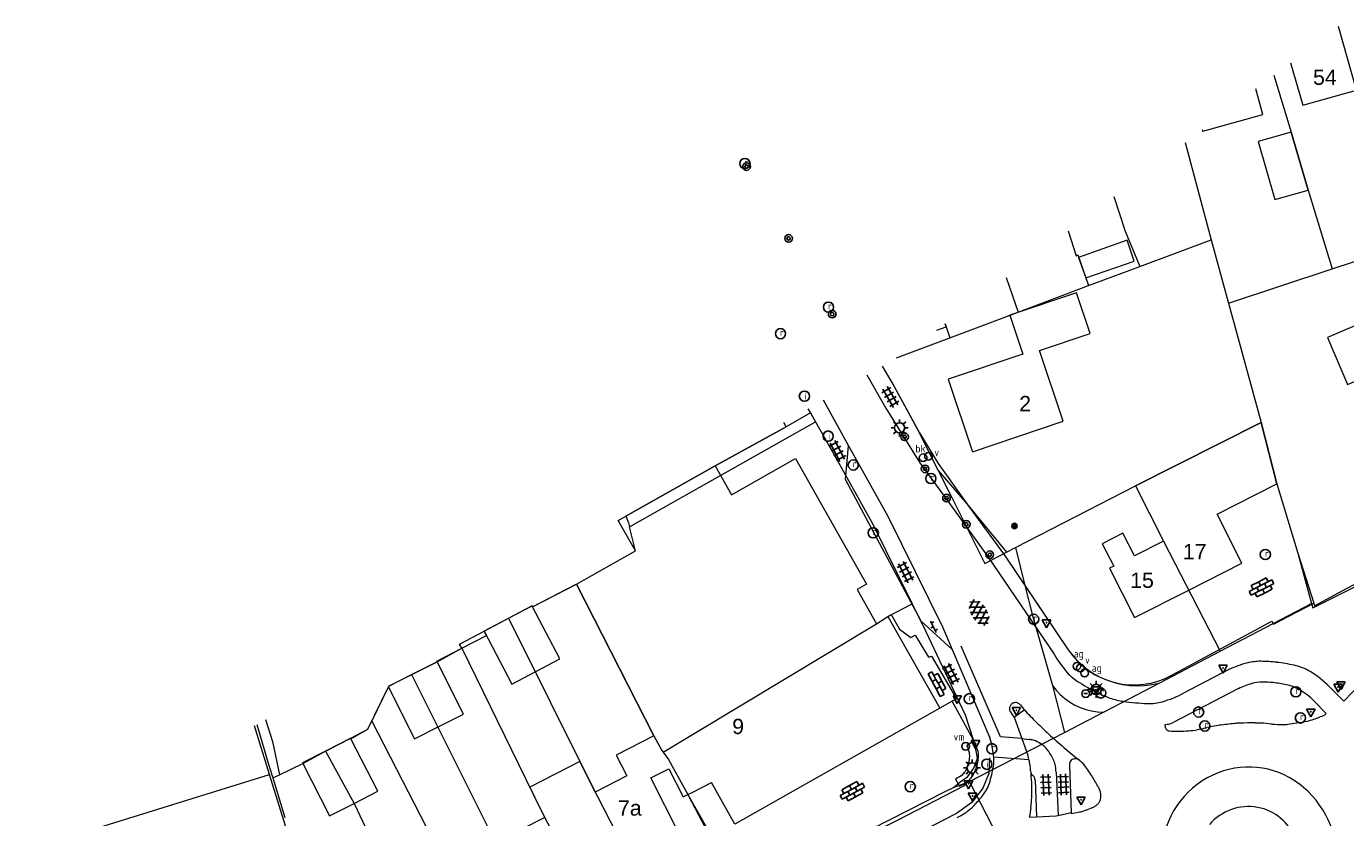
# Model space of a CAD drawing. Header units: metres. Extents: x 117922 to 130630, y 447724 to 454087.
# Tile 42 of 61: x 125235 to 125390, y 451239 to 451332. Entities that reach past the tile are written whole.
import ezdxf

# ---------------------------------------------------------------- set-up
doc = ezdxf.new("R2010")
doc.units = ezdxf.units.M
doc.layers.get('0').update_dxf_attribs({"color": 8})
for name, color, linetype, lineweight in [('B01', 8, 'Continuous', 0), ('B02', 8, 'Continuous', 0), ('B03', 8, 'Continuous', 0), ('B11', 8, 'Continuous', 0), ('B14', 8, 'Continuous', 0), ('G01', 8, 'Continuous', 0), ('G02', 8, 'Continuous', 0), ('Q19', 8, 'Continuous', 0), ('T00', 8, 'Continuous', 0), ('V00', 8, 'Continuous', 0), ('Z02', 7, 'Continuous', 0)]:
    doc.layers.add(name, color=color, linetype=linetype, lineweight=lineweight)
for name, color, linetype in [('SYM-GV1', 8, 'Continuous'), ('SYM-OV4', 8, 'Continuous'), ('SYM-OV5', 8, 'Continuous'), ('TOPOT20', 8, 'Continuous'), ('TOPOT21', 8, 'Continuous'), ('TOPOT23', 8, 'Continuous'), ('TOPOT26', 8, 'Continuous'), ('TOPOT28', 8, 'Continuous'), ('TOPOT31', 8, 'Continuous'), ('TOPOT52', 8, 'Continuous'), ('TOPOT63', 8, 'Continuous'), ('TOPOT80', 8, 'Continuous'), ('TOPOT82', 8, 'Continuous'), ('TOPOT85', 8, 'Continuous'), ('TOPOT94', 8, 'Continuous')]:
    doc.layers.add(name, color=color, linetype=linetype)
doc.styles.add('ISO', font='ISO')
doc.styles.add('Z02', font='arial.ttf', dxfattribs={"height": 1.8})

# ---------------------------------------------------------------- blocks, each defined once
blk = doc.blocks.new('tegels4')
at = {"color": 0, "linetype": 'ByBlock', "lineweight": -2}
for p, q in [((0.62, 0.94), (-0.62, 0.94)), ((0.62, 0.31), (-0.62, 0.31)), ((-0.31, -1.23), (-0.31, 1.25)), ((0.31, -1.23), (0.31, 1.25)), ((0.62, -0.31), (-0.62, -0.31)), ((0.62, -0.94), (-0.62, -0.94))]:
    blk.add_line(p, q, dxfattribs=at)
blk = doc.blocks.new('paal')
at = {"color": 0}
for radius in [0.45, 0.2]:
    blk.add_circle((0, 0), radius, dxfattribs=at)
blk = doc.blocks.new('lichtmast')
at = {"color": 0}
for p, q in [((-0.6, 0), (-1, 0)), ((-0.71, 0.71), (-0.42, 0.42)), ((0, 0.6), (0, 1)), ((0.42, 0.42), (0.71, 0.71)), ((0.6, 0), (1, 0)), ((-0.42, -0.42), (-0.71, -0.71)), ((0, -0.6), (0, -1)), ((0.42, -0.42), (0.71, -0.71))]:
    blk.add_line(p, q, dxfattribs=at)
blk.add_circle((0, 0), 0.6, dxfattribs=at)
blk = doc.blocks.new('vlaggenmast')
at = {"color": 0}
blk.add_circle((0, 0), 0.45, dxfattribs=at)
at = {"color": 0, "style": 'ISO'}
blk.add_attdef('VLAGGENMAST', (0.7, 0), '', height=0.9, dxfattribs=at)
blk = doc.blocks.new('boom')
at = {"color": 0}
for radius in [0.315, 0.225, 0.135]:
    blk.add_circle((0, 0), radius, dxfattribs=at)
blk = doc.blocks.new('brandkraan')
at = {"color": 0}
blk.add_circle((0, 0), 0.45, dxfattribs=at)
at = {"color": 0, "style": 'ISO'}
blk.add_attdef('BRANDKRAAN', (0.7, 0), '', height=0.9, dxfattribs=at)
blk = doc.blocks.new('afsl-gas')
at = {"color": 0}
blk.add_circle((0, 0), 0.45, dxfattribs=at)
at = {"color": 0, "style": 'ISO'}
blk.add_attdef('AFSL-GAS', (0.7, 0), '', height=0.9, dxfattribs=at)
blk = doc.blocks.new('verkeersbord')
at = {"color": 0}
for p, q in [((0.5, 0.32), (-0.5, 0.32)), ((-0.5, 0.32), (0, -0.6)), ((0, -0.6), (0.5, 0.32))]:
    blk.add_line(p, q, dxfattribs=at)
blk = doc.blocks.new('verklikker')
at = {"color": 0}
blk.add_circle((0, 0), 0.45, dxfattribs=at)
at = {"color": 0, "style": 'ISO'}
blk.add_attdef('VERKLIKKER', (0.7, 0), '', height=0.9, dxfattribs=at)
blk = doc.blocks.new('klinkers2')
at = {"color": 0, "linetype": 'ByBlock', "lineweight": -2}
for p, q in [((-0.31, 0.5), (0, 0.5)), ((0, -0.75), (0, 0.75)), ((0, 0), (0.31, 0)), ((0, -0.5), (-0.31, -0.5))]:
    blk.add_line(p, q, dxfattribs=at)
blk = doc.blocks.new('kolk')
at = {"color": 0}
blk.add_circle((0, 0), 0.6, dxfattribs=at)
at = {"color": 0, "linetype": 'Continuous', "style": 'ISO'}
blk.add_attdef('KOLK', (-0.04, -0.26), '', height=0.8, dxfattribs=at)
blk = doc.blocks.new('inspectieput')
at = {"color": 0}
blk.add_circle((0, 0), 0.6, dxfattribs=at)
at = {"color": 0, "linetype": 'Continuous', "style": 'ISO'}
blk.add_attdef('I', (0, -0.39), '', height=0.8, dxfattribs=at)
blk = doc.blocks.new('asfalt6')
at = {"color": 0, "linetype": 'ByBlock', "lineweight": -2}
for p, q in [((-0.76, 1.01), (0.3, 1.62)), ((-0.3, 1.62), (0.76, 1.01)), ((-0.93, 0.18), (0.7, 1.13)), ((-0.89, -0.52), (0.89, 0.52)), ((-0.89, 0.52), (0.89, -0.52)), ((-0.7, 1.13), (0.93, 0.18)), ((-0.93, -0.18), (0.7, -1.13)), ((-0.76, -1.01), (0.3, -1.62)), ((-0.7, -1.13), (0.93, -0.18)), ((-0.3, -1.62), (0.76, -1.01))]:
    blk.add_line(p, q, dxfattribs=at)
blk = doc.blocks.new('klinkers6')
at = {"color": 0, "linetype": 'ByBlock', "lineweight": -2}
for p, q in [((-0.25, 1), (-0.75, 1)), ((-0.75, 1), (-0.75, 0)), ((-0.25, 0), (-0.75, 0)), ((-0.75, 0), (-0.75, -1)), ((0.25, 1.5), (-0.25, 1.5)), ((-0.25, 1.5), (-0.25, 0.5)), ((0.25, 0.5), (-0.25, 0.5)), ((-0.25, 0.5), (-0.25, -0.5)), ((0.25, 0.5), (0.25, 1.5)), ((0.75, 1), (0.25, 1)), ((0.25, -0.5), (0.25, 0.5)), ((0.75, 0), (0.75, 1)), ((-0.75, -1), (-0.25, -1)), ((-0.25, -0.5), (-0.25, 0)), ((0.25, -0.5), (-0.25, -0.5)), ((-0.25, -0.5), (-0.25, -1.5)), ((-0.25, -1.5), (0.25, -1.5)), ((0.75, 0), (0.25, 0)), ((0.25, 0), (0.25, -0.5)), ((0.25, -1.5), (0.25, -0.5)), ((0.25, -1), (0.75, -1)), ((0.75, -1), (0.75, 0))]:
    blk.add_line(p, q, dxfattribs=at)
blk = doc.blocks.new('klinkers4')
at = {"color": 0, "linetype": 'ByBlock', "lineweight": -2}
for p, q in [((0, 1.5), (-0.5, 1.5)), ((-0.5, 1.5), (-0.5, 0.5)), ((-0.5, 0.5), (-0.5, -0.5)), ((0, 0.5), (-0.5, 0.5)), ((0, 1.5), (0, 1)), ((0.5, 1), (0, 1)), ((0, 1), (0, 0.5)), ((0, 0.5), (0, 0)), ((0.5, 0), (0, 0)), ((0, 0), (0, -0.5)), ((0.5, 0), (0.5, 1)), ((0.5, -1), (0.5, 0)), ((-0.5, -0.5), (-0.5, -1.5)), ((0, -0.5), (-0.5, -0.5)), ((-0.5, -1.5), (0, -1.5)), ((0, -0.5), (0, -1)), ((0, -1), (0.5, -1)), ((0, -1), (0, -1.5))]:
    blk.add_line(p, q, dxfattribs=at)
blk = doc.blocks.new('aanduidingsbord')
at = {"color": 0}
for p, q in [((-0.81, -0.33), (0, 0)), ((-1.45, -0.5), (-1.01, -0.5))]:
    blk.add_line(p, q, dxfattribs=at)
blk.add_circle((-1.23, -0.5), 0.45, dxfattribs=at)
blk = doc.blocks.new('verkeersbord-pl')
at = {"color": 0, "linetype": 'Continuous'}
blk.add_circle((0, 0), 0.03, dxfattribs=at)

msp = doc.modelspace()

# ---------------------------------------------------------------- linework, layer by layer
at = {"layer": 'B01', "flags": 128}
for points in [[(125391.74, 451324.43), (125389.62, 451331.95)], [(125383.96, 451327.67), (125385.38, 451322.65), (125391.74, 451324.43)], [(125380.7, 451321.58), (125379.86, 451324.57)], [(125373.55, 451319.8), (125373.61, 451319.59), (125380.7, 451321.58)], [(125386.01, 451312.65), (125384.03, 451319.49), (125380.12, 451318.37), (125382.09, 451311.53), (125386.01, 451312.65)], [(125404.27, 451291.82), (125400.01, 451301.67), (125392.67, 451298.53), (125393.16, 451297.37), (125388.29, 451295.3), (125390.66, 451289.76), (125395.54, 451291.82), (125396.92, 451288.64), (125404.27, 451291.82)], [(125360.34, 451295.74), (125358.73, 451300.56), (125350.87, 451297.93), (125352.41, 451293.31), (125343.62, 451290.37), (125346.48, 451281.83), (125357.17, 451285.41), (125354.38, 451293.74), (125360.34, 451295.74)], [(125382.33, 451278.03), (125380.47, 451285.28), (125365.7, 451277.8), (125368.99, 451271.29)], [(125316.15, 451280.18), (125318.08, 451276.76), (125325.61, 451281.02), (125333.99, 451266.21), (125332.87, 451265.58), (125335.15, 451261.55)], [(125299.82, 451266.21), (125306.76, 451270.13), (125304.73, 451273.72), (125316.15, 451280.18)], [(125371.96, 451265.53), (125378.22, 451268.69), (125375.29, 451274.47), (125382.33, 451278.03)], [(125368.99, 451271.29), (125365.55, 451269.55), (125364.2, 451272.22), (125361.77, 451270.99), (125363.12, 451268.33), (125362.62, 451268.1), (125365.56, 451262.29), (125371.96, 451265.53)], [(125308.94, 451248.36), (125299.82, 451266.21)], [(125335.15, 451261.55), (125336.5, 451262.4)], [(125336.5, 451262.4), (125342.61, 451251.59)], [(125342.61, 451251.59), (125318.48, 451237.95), (125315.71, 451242.84)], [(125308.94, 451248.36), (125304.49, 451246.09), (125305.75, 451243.63)], [(125305.75, 451243.63), (125302.01, 451241.73)], [(125308.57, 451243.39), (125310.68, 451244.46), (125312.37, 451241.15), (125312.94, 451241.43)], [(125306.06, 451233.84), (125311.91, 451236.81), (125308.57, 451243.39)], [(125313.44, 451241.69), (125315.71, 451242.84)], [(125312.94, 451241.43), (125313.44, 451241.69)], [(125296.1, 451238.73), (125290.28, 451235.77), (125291.14, 451234.22)]]:
    msp.add_lwpolyline(points, dxfattribs=at)
at = {"layer": 'B02', "flags": 128}
for points in [[(125234.99, 451228.24), (125265.51, 451237.73), (125263.65, 451243.8)], [(125237.95, 451235.81), (125263.65, 451243.8)]]:
    msp.add_lwpolyline(points, dxfattribs=at)
at = {"layer": 'B03', "flags": 128}
for points in [[(125342.29, 451296.16), (125343.39, 451296.53)], [(125343.39, 451296.53), (125343.27, 451296.9)], [(125294.64, 451263.54), (125294.58, 451263.65), (125291.76, 451262.16)], [(125295.04, 451255.94), (125297.86, 451257.42), (125294.64, 451263.54)], [(125291.76, 451262.16), (125288.94, 451260.67)], [(125288.94, 451260.67), (125292.21, 451254.45), (125295.04, 451255.94)], [(125283.38, 451257.07), (125280.51, 451255.63)], [(125283.61, 451249.45), (125286.48, 451250.89), (125283.38, 451257.07)], [(125280.51, 451255.63), (125277.64, 451254.18)], [(125277.64, 451254.18), (125280.74, 451248.01), (125283.61, 451249.45)], [(125273.24, 451248.01), (125273.22, 451248.06), (125270.23, 451246.53)], [(125273.6, 451240.38), (125276.41, 451241.82), (125273.24, 451248.01)], [(125270.23, 451246.53), (125267.53, 451245.16), (125267.56, 451245.09)], [(125267.56, 451245.09), (125270.72, 451238.91), (125273.6, 451240.38)]]:
    msp.add_lwpolyline(points, dxfattribs=at)
at = {"layer": 'B11', "flags": 128}
for points in [[(125302.01, 451241.73), (125300.78, 451244.17), (125300.21, 451245.33), (125294.3, 451242.3), (125294.88, 451241.18)], [(125294.88, 451241.18), (125296.1, 451238.73)]]:
    msp.add_lwpolyline(points, dxfattribs=at)
at = {"layer": 'B14', "flags": 128}
msp.add_lwpolyline([(125359.83, 451302.3), (125365.54, 451304.3), (125364.68, 451306.74), (125358.98, 451304.73), (125359.83, 451302.3)], dxfattribs=at)
at = {"layer": 'G01', "flags": 128}
for points in [[(125382, 451326.19), (125384.03, 451319.49), (125386.01, 451312.65), (125388.84, 451303.37)], [(125371.52, 451318.27), (125374.61, 451306.81)], [(125363.12, 451311.91), (125364.48, 451307.8), (125366.19, 451303.66)], [(125357.74, 451307.84), (125358.7, 451304.9), (125358.87, 451305.02), (125360.15, 451301.4)], [(125366.19, 451303.66), (125374.61, 451306.81)], [(125374.61, 451306.81), (125376.13, 451301.16), (125376.63, 451299.34)], [(125388.84, 451303.37), (125399.14, 451306.77)], [(125360.15, 451301.4), (125360.89, 451301.68), (125366.19, 451303.66)], [(125376.63, 451299.34), (125388.84, 451303.37)], [(125350.46, 451302.34), (125351.87, 451298.28)], [(125351.87, 451298.28), (125360.15, 451301.4)], [(125343.81, 451295.24), (125346, 451296.06), (125351.87, 451298.28)], [(125376.63, 451299.34), (125380.47, 451285.28)], [(125343.27, 451296.9), (125343.39, 451296.53), (125343.81, 451295.24)], [(125337.53, 451292.89), (125343.81, 451295.24)], [(125335.84, 451291.92), (125337.24, 451289.52), (125339.96, 451284.53), (125342.44, 451279.6)], [(125327.37, 451286.41), (125324.5, 451284.77), (125316.15, 451280.18), (125305.63, 451274.23), (125305.94, 451273.43), (125306.06, 451272.96)], [(125327.08, 451286.9), (125327.37, 451286.41)], [(125327.37, 451286.41), (125327.99, 451285.33)], [(125306.06, 451272.96), (125327.99, 451285.33)], [(125327.99, 451285.33), (125330.14, 451281.55), (125334.73, 451273.3), (125339.37, 451263.92)], [(125365.7, 451277.8), (125380.47, 451285.28)], [(125380.47, 451285.28), (125382.33, 451278.03)], [(125342.44, 451279.6), (125344.05, 451276.42), (125347.91, 451268.66), (125350.49, 451269.99)], [(125342.44, 451279.6), (125345.6, 451275.94), (125350.49, 451269.99)], [(125351.53, 451270.53), (125365.7, 451277.8)], [(125365.7, 451277.8), (125368.99, 451271.29)], [(125382.33, 451278.03), (125384.79, 451269.86), (125386.43, 451263.96)], [(125299.81, 451266.22), (125306.76, 451270.13), (125306.06, 451272.96)], [(125350.49, 451269.99), (125351.53, 451270.53)], [(125351.53, 451270.53), (125352.65, 451266.07)], [(125368.99, 451271.29), (125375.67, 451258.33)], [(125291.82, 451262.2), (125294.58, 451263.65), (125294.64, 451263.54), (125299.81, 451266.22)], [(125299.81, 451266.22), (125308.94, 451248.36), (125309.88, 451246.62), (125310.03, 451246.41)], [(125352.65, 451266.07), (125353.55, 451262.52), (125355.91, 451254.29)], [(125352.65, 451266.07), (125357.75, 451258.49)], [(125310.03, 451246.41), (125313.69, 451248.64), (125335.15, 451261.55), (125336.5, 451262.4), (125339.37, 451263.92)], [(125339.37, 451263.92), (125340.94, 451260.74), (125345.61, 451250.81), (125346.57, 451247.91)], [(125286.32, 451258.66), (125289.2, 451260.17), (125288.94, 451260.67), (125291.82, 451262.2)], [(125291.82, 451262.2), (125301.65, 451242.42), (125310.52, 451225.18)], [(125280.38, 451255.56), (125283.38, 451257.07), (125286.32, 451258.66)], [(125286.32, 451258.66), (125295.51, 451239.88), (125304.53, 451222.18)], [(125357.75, 451258.49), (125358.28, 451257.8), (125358.87, 451257.16), (125359.51, 451256.58), (125360.19, 451256.05), (125360.92, 451255.59), (125361.69, 451255.19), (125362.49, 451254.85), (125363.32, 451254.59), (125364.16, 451254.4), (125365.02, 451254.28), (125365.88, 451254.24), (125366.75, 451254.27), (125367.61, 451254.38), (125368.46, 451254.56)], [(125275.69, 451250.07), (125277.72, 451254.22), (125280.38, 451255.56)], [(125280.38, 451255.56), (125290.28, 451235.77), (125291.14, 451234.22), (125294.34, 451227.89), (125294.44, 451227.94), (125295.38, 451226.1), (125298.69, 451219.23)], [(125355.91, 451254.29), (125357.32, 451248.76)], [(125355.91, 451254.29), (125356.34, 451253.73), (125356.82, 451253.22), (125357.35, 451252.75), (125357.92, 451252.34), (125358.53, 451251.98), (125359.16, 451251.69), (125359.83, 451251.45), (125360.51, 451251.28), (125361.21, 451251.18), (125361.91, 451251.14)], [(125270.23, 451246.53), (125273.22, 451248.06), (125275.24, 451249.15), (125275.69, 451250.07)], [(125275.69, 451250.07), (125283.54, 451234.79), (125292.97, 451216.31)], [(125262.13, 451249.67), (125263.61, 451244.74), (125264.02, 451243.4)], [(125344.22, 451242.28), (125344.97, 451242.87), (125345.92, 451243.54), (125346.64, 451244.52), (125347.07, 451245.71), (125346.9, 451246.59), (125346.57, 451247.91)], [(125264.02, 451243.4), (125264.81, 451243.76), (125267.56, 451245.09), (125270.23, 451246.53)], [(125270.23, 451246.53), (125273.61, 451240.36), (125279, 451228.97), (125287.02, 451213.28)], [(125310.03, 451246.41), (125310.65, 451245.55), (125312.94, 451241.43), (125319.18, 451229.55)], [(125264.02, 451243.4), (125265.44, 451238.71)], [(125319.18, 451229.55), (125343.32, 451241.83), (125344.22, 451242.28)], [(125344.22, 451242.28), (125346.12, 451242.96)]]:
    msp.add_lwpolyline(points, dxfattribs=at)
at = {"layer": 'G02', "flags": 128}
for points in [[(125386.56, 451263.43), (125397.02, 451268.67), (125417.26, 451279.52), (125416.8, 451281.82)], [(125375.67, 451258.33), (125386.43, 451263.96)], [(125386.43, 451263.96), (125386.56, 451263.43)], [(125368.46, 451254.56), (125375.67, 451258.33)], [(125361.91, 451251.14), (125364.03, 451252.24), (125368.46, 451254.56)], [(125357.32, 451248.76), (125361.91, 451251.14)], [(125346.12, 451242.96), (125357.32, 451248.76)], [(125356.18, 451223.44), (125346.12, 451242.96)]]:
    msp.add_lwpolyline(points, dxfattribs=at)
at = {"layer": 'Q19', "flags": 128}
for points in [[(125352.3, 451248.02), (125349.78, 451248.22), (125345.12, 451258.93)], [(125353.12, 451245.51), (125348.98, 451245.85)], [(125353.21, 451238.76), (125354, 451238.82)]]:
    msp.add_lwpolyline(points, dxfattribs=at)
at = {"layer": 'Q19'}
for centre, radius, start, end in [((125334.32, 451241.94), 19.15, 1.6188, 5.8476), ((125333.56, 451241.93), 19.91, 357.5227, 1.584), ((125332.6, 451242.07), 20.88, 354.0628, 357.2532), ((125332.73, 451242.16), 20.76, 350.5801, 353.7874)]:
    msp.add_arc(centre, radius, start, end, dxfattribs=at)
at = {"layer": 'T00', "flags": 128}
for points in [[(125382.33, 451278.03), (125384.79, 451269.86), (125386.68, 451263.99)], [(125386.68, 451263.99), (125386.79, 451263.65)], [(125348.46, 451245.77), (125348.39, 451243.9), (125347.71, 451242.19), (125346.38, 451240.5), (125344.59, 451239.2), (125344.44, 451239.12), (125329.67, 451231.51)]]:
    msp.add_lwpolyline(points, dxfattribs=at)
at = {"layer": 'V00', "flags": 128}
for points in [[(125335.84, 451291.92), (125337.24, 451289.52), (125340.22, 451284.04), (125342.44, 451280.43), (125346.06, 451275.37), (125350.24, 451269.65), (125357.75, 451258.48)], [(125334.02, 451290.88), (125336.26, 451286.97), (125340.26, 451280.53), (125343.37, 451276.27), (125348.26, 451269.52), (125356.09, 451257.99)], [(125328.88, 451287.93), (125331.88, 451282.54)], [(125316.15, 451280.18), (125324.5, 451284.77), (125324.23, 451285.27)], [(125344.08, 451258.54), (125340.41, 451261.86), (125331.5, 451278.55), (125331.88, 451282.54)], [(125331.88, 451282.54), (125336.5, 451274.23), (125342.95, 451261.18), (125344.08, 451258.54)], [(125386.79, 451263.65), (125390.56, 451265.71), (125417.69, 451279.91), (125418.27, 451280.34), (125418.74, 451281.32), (125418.88, 451282.53)], [(125294.64, 451263.54), (125299.79, 451266.24)], [(125369.96, 451255.48), (125381.76, 451261.87), (125381.96, 451261.51), (125386.68, 451263.99)], [(125402.91, 451264.78), (125391.3, 451253.52), (125390.21, 451252.45), (125388.51, 451254.17)], [(125336.5, 451262.4), (125336.88, 451262.63), (125337.87, 451260.93), (125339.2, 451259.93), (125339.7, 451260.2), (125341.28, 451257.6), (125341.66, 451257.73), (125344.58, 451252.71), (125344.09, 451252.43)], [(125283.35, 451257.13), (125286.32, 451258.66), (125286.02, 451259.16), (125288.94, 451260.67)], [(125344.08, 451258.54), (125348.53, 451248.11)], [(125376.69, 451256.15), (125371.34, 451253.37)], [(125273.24, 451248.01), (125275.24, 451249.15), (125277.67, 451254.12)], [(125277.67, 451254.12), (125277.72, 451254.22)], [(125377.81, 451253.91), (125370.13, 451249.91)], [(125344.09, 451252.43), (125342.61, 451251.59)], [(125346.57, 451247.91), (125344.09, 451252.43)], [(125351.38, 451250.54), (125352.58, 451251.4)], [(125352.12, 451251.99), (125352.58, 451251.4)], [(125387.98, 451250.82), (125388.14, 451250.99), (125386.75, 451252.44)], [(125263.15, 451250.26), (125264.01, 451247.67), (125264.81, 451243.76), (125267.56, 451245.09)], [(125351.38, 451250.54), (125350.99, 451251.16)], [(125351.38, 451250.54), (125352.3, 451248.02)], [(125381.71, 451249.74), (125381.81, 451249.72)], [(125263.65, 451243.8), (125261.88, 451249.53)], [(125369.12, 451249.66), (125369.16, 451249.4)], [(125369.2, 451249.28), (125369.22, 451249.24), (125369.24, 451249.21)], [(125369.36, 451249.06), (125369.4, 451249.02), (125369.45, 451248.98)], [(125369.45, 451248.98), (125369.46, 451248.97), (125369.49, 451248.96)], [(125369.49, 451248.96), (125369.53, 451248.95), (125369.58, 451248.94)], [(125369.58, 451248.94), (125369.64, 451248.93)], [(125373.89, 451249.26), (125374.1, 451249.32)], [(125346.64, 451247.71), (125345.81, 451247.21)], [(125346.64, 451247.71), (125346.57, 451247.91)], [(125352.3, 451248.02), (125352.98, 451246.07)], [(125352.3, 451248.02), (125353.15, 451247.92)], [(125345.14, 451243.63), (125344.47, 451243.26), (125344.95, 451242.41), (125345.68, 451242.77)], [(125356.33, 451244.08), (125356.55, 451238.97)], [(125357.89, 451244.89), (125358.1, 451239.3)], [(125345.68, 451242.77), (125345.48, 451242.46), (125337.58, 451238.36), (125328.69, 451233.87)], [(125353.85, 451243.11), (125354, 451238.82)], [(125312.93, 451241.43), (125319.77, 451229.37)], [(125354, 451238.82), (125356.35, 451238.93), (125356.55, 451238.97)], [(125356.55, 451238.97), (125358.1, 451239.3)], [(125356.55, 451238.97), (125356.55, 451238.97)], [(125358.1, 451239.3), (125358.11, 451239.18), (125358.35, 451239.22)]]:
    msp.add_lwpolyline(points, dxfattribs=at)
at = {"layer": 'V00'}
for centre, radius, start, end in [((125367.7, 451264.61), 13.37, 209.6833, 220.982), ((125365.51, 451263.7), 9.35, 213.9221, 298.4431), ((125381.96, 451244.96), 12.37, 104.5207, 115.2118), ((125380.42, 451250.93), 6.2, 89.5408, 104.6042), ((125380.29, 451239.75), 17.38, 83.322, 89.413), ((125379.75, 451235.24), 21.92, 77.8197, 83.2827), ((125383.05, 451250.6), 6.21, 58.8737, 77.7119), ((125362.48, 451260.24), 6.57, 222.0836, 238.6918), ((125375.82, 451281.93), 32.03, 238.4624, 243.2146), ((125381.81, 451245.86), 8.98, 105.4886, 116.4229), ((125380.61, 451250.16), 4.52, 90.1281, 105.4748), ((125380.59, 451242.2), 12.49, 83.93, 89.9151), ((125379.97, 451236.93), 17.79, 78.724, 83.7614), ((125380.02, 451245.57), 12.08, 45.3708, 58.9004), ((125365.73, 451261.87), 9.57, 243.0457, 251.7024), ((125365.33, 451264.73), 12.85, 285.889, 297.8568), ((125382.48, 451249.53), 4.94, 59.6215, 78.6164), ((125380.32, 451245.84), 9.22, 45.7663, 59.6725), ((125351.45, 451251.59), 0.615, 154.9617, 187.8956), ((125351.53, 451251.6), 0.705, 188.3818, 219.4507), ((125351.53, 451251.55), 0.701, 124.5045, 155.1318), ((125351.58, 451251.48), 0.791, 96.616, 124.7749), ((125351.56, 451251.61), 0.658, 65.9931, 96.2352), ((125351.51, 451251.51), 0.772, 38.1606, 65.5953), ((125396.01, 451292.45), 59.76, 223.3907, 225.3218), ((125365.53, 451261.21), 8.88, 251.582, 261.8337), ((125368.19, 451280.03), 27.89, 261.911, 267.7513), ((125367.33, 451257.73), 5.57, 267.6404, 285.8854), ((125394.33, 451290.78), 57.39, 225.3413, 227.3531), ((125367.84, 451257.04), 7.5, 282.1835, 284.5324), ((125366.67, 451261.23), 11.85, 284.95, 285.9834), ((125368.42, 451254.87), 5.25, 286.67, 289.022), ((125402.79, 451016.91), 234.27, 96.1831, 96.6069), ((125378.34, 451242.35), 7.51, 94.0955, 96.0028), ((125378.14, 451243.57), 6.28, 91.0236, 93.0672), ((125382.32, 450881.31), 368.57, 90.3989, 90.6664), ((125379.81, 451239.7), 10.16, 86.39, 90.3227), ((125378.1, 451213.24), 36.68, 84.3508, 86.332), ((125378.92, 451285.75), 36.33, 277.4339, 279.1407), ((125377.9, 451292.26), 42.93, 279.1074, 280.7701), ((125384.97, 451255.14), 5.14, 280.6713, 289.5087), ((125381.26, 451265.54), 16.18, 289.5903, 294.5311), ((125394.25, 451290.54), 57.16, 227.249, 229.6692), ((125368.27, 451255.28), 5.68, 278.6294, 281.7122), ((125369.86, 451249.58), 0.727, 194.2285, 204.0918), ((125370.1, 451249.76), 1.02, 212.7636, 223.3094), ((125370.72, 451261.91), 13.02, 265.2723, 270.3982), ((125370.7, 451262.49), 13.6, 270.4419, 275.3565), ((125370.77, 451261.87), 12.99, 275.2919, 279.5861), ((125370.8, 451261.93), 13.03, 279.4549, 283.7413), ((125380.86, 451217.73), 32.3, 100.0204, 102.0757), ((125377, 451239.76), 9.94, 96.7222, 100.2081), ((125383.03, 451266.13), 16.45, 265.7582, 269.8553), ((125382.99, 451254.47), 4.79, 269.9099, 277.5019), ((125342.63, 451245.6), 3.57, 12.3526, 26.921), ((125342.83, 451245.45), 4.43, 13.7999, 30.5602), ((125340.24, 451245.36), 8.73, 4.8726, 18.4027), ((125352.7, 451243.79), 4.16, 77.117, 83.7628), ((125353.27, 451246.36), 1.52, 65.7084, 76.5392), ((125351.63, 451242.89), 5.36, 55.7241, 64.9833), ((125352.87, 451244.7), 3.17, 43.6984, 55.7173), ((125353.23, 451245.07), 2.65, 32.5215, 43.289), ((125393.28, 451289.23), 55.54, 229.5536, 232.0446), ((125340.13, 451246.6), 6.07, 343.9953, 351.5963), ((125344.32, 451245.98), 1.83, 351.9108, 12.1864), ((125339.71, 451246.89), 7.57, 342.0707, 350.0157), ((125344.9, 451245.97), 2.29, 350.0926, 13.5908), ((125343.48, 451245.22), 5.53, 6.5175, 9.1738), ((125344.94, 451245.42), 4.06, 350.4696, 5.967), ((125342.93, 451243.03), 10.5, 13.3308, 16.8523), ((125346.39, 451243.82), 6.95, 9.201, 13.5467), ((125345.77, 451240.38), 11.46, 27.1054, 32.2744), ((125353.54, 451244.37), 2.73, 13.1371, 26.7078), ((125358.63, 451244.98), 0.741, 159.9172, 186.7022), ((125358.42, 451245.06), 0.517, 127.375, 159.99), ((125358.73, 451244.64), 1.04, 110.3155, 127.3225), ((125358.56, 451245.1), 0.544, 86.0642, 109.8345), ((125358.52, 451244.69), 0.96, 68.9289, 85.3327), ((125358.45, 451244.55), 1.12, 52.9405, 68.509), ((125357.58, 451243.42), 2.54, 38.093, 52.5415), ((125342.92, 451246.22), 3.41, 310.6185, 320.1004), ((125344.29, 451245.06), 1.61, 320.248, 333.9415), ((125342.44, 451245.95), 3.66, 334.2689, 343.923), ((125344.43, 451244.93), 2.44, 318.6097, 332.0634), ((125342.12, 451246.12), 5.04, 332.3336, 341.8797), ((125331.4, 451247.76), 17.79, 343.7292, 350.2562), ((125347.79, 451244.07), 5.53, 1.4264, 8.9767), ((125354.33, 451244.23), 1.01, 181.0841, 199.366), ((125353.64, 451243.98), 0.282, 198.3876, 242.4034), ((125353.24, 451243.21), 0.591, 32.8058, 62.3137), ((125353.08, 451243.14), 0.759, 16.5176, 30.9814), ((125350.8, 451243.75), 5.54, 3.4764, 13.0126), ((125346.55, 451234.79), 16.55, 32.3106, 38.0582), ((125337.84, 451229.37), 26.8, 29.0873, 32.1555), ((125379.25, 451234.24), 10.49, 115.2059, 177.0306), ((125379.01, 451234.75), 9.92, 53.3743, 115.2112), ((125342.67, 451246.52), 4.81, 308.7486, 318.1772), ((125342.7, 451245.28), 6.36, 321.0487, 328.6209), ((125345.27, 451243.72), 3.35, 328.6083, 343.7693), ((125352.74, 451243.07), 1.11, 2.5851, 15.088), ((125358.38, 451240.79), 3.3, 20.0715, 29.1257), ((125378.3, 451233.81), 11.1, 355.2466, 53.3722), ((125331.29, 451254.45), 21, 317.05, 321.152), ((125359.81, 451241.75), 2.02, 307.6614, 318.8297), ((125360.56, 451241.09), 1.02, 319.0651, 339.9097), ((125359.45, 451241.21), 2.16, 9.1674, 19.4106), ((125360.22, 451241.22), 1.38, 339.9453, 357.903), ((125359.52, 451241.23), 2.09, 358.2386, 8.8771), ((125339.86, 451247.91), 10.38, 297.5497, 305.5931), ((125342.97, 451243.57), 5.04, 305.4926, 317.1119), ((125355.88, 451252.39), 13.4, 280.639, 283.916), ((125357.74, 451244.77), 5.56, 284.1602, 289.2825), ((125346.73, 451276.07), 38.74, 289.3667, 290.7174), ((125358.65, 451244.44), 4.94, 291.2336, 294.8761), ((125359.97, 451241.57), 1.78, 295.0532, 307.1372), ((125378.99, 451234), 6.02, 79.6492, 139.4943), ((125379.01, 451234.14), 5.88, 19.7543, 79.6126)]:
    msp.add_arc(centre, radius, start, end, dxfattribs=at)

# ---------------------------------------------------------------- block references
at = {"layer": 'SYM-GV1', "rotation": 30.84620145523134}
msp.add_blockref('asfalt6', (125347.25, 451262.88), dxfattribs=at)
at = {"layer": 'SYM-OV4'}
for name, p, rotation in [('klinkers6', (125380.54, 451265.84), 297.2308718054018), ('klinkers2', (125341.86, 451261.21), 207.2308718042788), ('klinkers4', (125342.41, 451254.56), 28.2672161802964), ('klinkers6', (125332.33, 451241.82), 298.5244580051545)]:
    msp.add_blockref(name, p, dxfattribs=dict(at, rotation=rotation))
at = {"layer": 'SYM-OV5'}
for p, rotation in [((125336.79, 451288.28), 210.2620922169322), ((125330.55, 451281.91), 207.7153740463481), ((125338.58, 451267.65), 207.2308718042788), ((125343.94, 451255.65), 207.8833802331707), ((125355.13, 451242.56), 2.36918048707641), ((125357.19, 451242.61), 2.36918048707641)]:
    msp.add_blockref('tegels4', p, dxfattribs=dict(at, rotation=rotation))
at = {"layer": 'TOPOT20', "lineweight": 0}
msp.add_blockref('aanduidingsbord', (125361.04, 451253.82), dxfattribs=at)
at = {"layer": 'TOPOT21'}
for p in [(125337.89, 451284.64), (125346.42, 451244.56)]:
    msp.add_blockref('lichtmast', p, dxfattribs=at)
at = {"layer": 'TOPOT21', "lineweight": 0}
msp.add_blockref('lichtmast', (125361.04, 451253.82), dxfattribs=at)
at = {"layer": 'TOPOT23'}
ref = msp.add_blockref('kolk', (125319.66, 451315.79), dxfattribs=at)
ref.add_attrib('KOLK', 'r', (125319.62, 451315.53), dxfattribs={"color": 0, "height": 0.8, "style": 'ISO'})
ref = msp.add_blockref('kolk', (125329.5, 451298.86), dxfattribs=at)
ref.add_attrib('KOLK', 'r', (125329.45, 451298.6), dxfattribs={"color": 0, "height": 0.8, "style": 'ISO'})
ref = msp.add_blockref('kolk', (125323.85, 451295.74), dxfattribs=at)
ref.add_attrib('KOLK', 'r', (125323.8, 451295.48), dxfattribs={"color": 0, "height": 0.8, "style": 'ISO'})
ref = msp.add_blockref('kolk', (125332.43, 451280.26), dxfattribs=at)
ref.add_attrib('KOLK', 'r', (125332.38, 451280), dxfattribs={"color": 0, "height": 0.8, "style": 'ISO'})
ref = msp.add_blockref('kolk', (125341.57, 451278.67), dxfattribs=at)
ref.add_attrib('KOLK', 'r', (125341.52, 451278.41), dxfattribs={"color": 0, "height": 0.8, "style": 'ISO'})
ref = msp.add_blockref('kolk', (125334.78, 451272.27), dxfattribs=at)
ref.add_attrib('KOLK', 'r', (125334.73, 451272.01), dxfattribs={"color": 0, "height": 0.8, "style": 'ISO'})
ref = msp.add_blockref('kolk', (125380.98, 451269.72), dxfattribs=at)
ref.add_attrib('KOLK', 'r', (125380.94, 451269.46), dxfattribs={"color": 0, "height": 0.8, "style": 'ISO'})
at = {"layer": 'TOPOT23', "lineweight": 0}
ref = msp.add_blockref('kolk', (125353.69, 451262.08), dxfattribs=at)
ref.add_attrib('KOLK', 'r', (125353.64, 451261.82), dxfattribs={"color": 0, "height": 0.8, "style": 'ISO'})
ref = msp.add_blockref('kolk', (125346.1, 451252.72), dxfattribs=at)
ref.add_attrib('KOLK', 'r', (125346.05, 451252.46), dxfattribs={"color": 0, "height": 0.8, "style": 'ISO'})
ref = msp.add_blockref('kolk', (125361.58, 451253.4), dxfattribs=at)
ref.add_attrib('KOLK', 'r', (125361.54, 451253.14), dxfattribs={"color": 0, "height": 0.8, "style": 'ISO'})
ref = msp.add_blockref('kolk', (125384.58, 451253.54), dxfattribs=at)
ref.add_attrib('KOLK', 'r', (125384.54, 451253.27), dxfattribs={"color": 0, "height": 0.8, "style": 'ISO'})
ref = msp.add_blockref('kolk', (125373.12, 451251.15), dxfattribs=at)
ref.add_attrib('KOLK', 'r', (125373.08, 451250.89), dxfattribs={"color": 0, "height": 0.8, "style": 'ISO'})
ref = msp.add_blockref('kolk', (125373.84, 451249.51), dxfattribs=at)
ref.add_attrib('KOLK', 'r', (125373.8, 451249.25), dxfattribs={"color": 0, "height": 0.8, "style": 'ISO'})
ref = msp.add_blockref('kolk', (125385.11, 451250.46), dxfattribs=at)
ref.add_attrib('KOLK', 'r', (125385.07, 451250.2), dxfattribs={"color": 0, "height": 0.8, "style": 'ISO'})
ref = msp.add_blockref('kolk', (125348.75, 451246.83), dxfattribs=at)
ref.add_attrib('KOLK', 'r', (125348.71, 451246.57), dxfattribs={"color": 0, "height": 0.8, "style": 'ISO'})
at = {"layer": 'TOPOT23'}
ref = msp.add_blockref('kolk', (125339.14, 451242.36), dxfattribs=at)
ref.add_attrib('KOLK', 'r', (125339.1, 451242.1), dxfattribs={"color": 0, "height": 0.8, "style": 'ISO'})
at = {"layer": 'TOPOT26'}
msp.add_blockref('boom', (125351.42, 451273.08), dxfattribs=at)
at = {"layer": 'TOPOT28'}
ref = msp.add_blockref('inspectieput', (125326.67, 451288.38), dxfattribs=at)
ref.add_attrib('I', 'i', (125326.67, 451287.99), dxfattribs={"color": 0, "height": 0.8, "style": 'ISO'})
ref = msp.add_blockref('inspectieput', (125329.46, 451283.67), dxfattribs=at)
ref.add_attrib('I', 'i', (125329.47, 451283.28), dxfattribs={"color": 0, "height": 0.8, "style": 'ISO'})
ref = msp.add_blockref('inspectieput', (125348.16, 451245), dxfattribs=at)
ref.add_attrib('I', 'i', (125348.16, 451244.61), dxfattribs={"color": 0, "height": 0.8, "style": 'ISO'})
at = {"layer": 'TOPOT31'}
ref = msp.add_blockref('verklikker', (125341.29, 451281.29), dxfattribs=at)
ref.add_attrib('VERKLIKKER', 'v', (125341.99, 451281.29), dxfattribs={"color": 0, "height": 0.9, "style": 'ISO'})
ref = msp.add_blockref('verklikker', (125359.18, 451256.33), dxfattribs=at)
ref.add_attrib('VERKLIKKER', 'v', (125359.74, 451256.83), dxfattribs={"color": 0, "height": 0.9, "style": 'ISO'})
at = {"layer": 'TOPOT52'}
for p in [(125319.85, 451315.43), (125324.8, 451306.96), (125329.94, 451298.04), (125338.47, 451283.59), (125340.89, 451279.8), (125343.41, 451276.37), (125345.74, 451273.27), (125348.51, 451269.69)]:
    msp.add_blockref('paal', p, dxfattribs=at)
at = {"layer": 'TOPOT63'}
for p in [(125355.2, 451261.69), (125376, 451256.34), (125389.9, 451254.4), (125389.56, 451254.1), (125344.68, 451252.75), (125351.65, 451251.36), (125386.34, 451251.18), (125346.83, 451247.46), (125346.01, 451242.72), (125346.48, 451241.28), (125359.27, 451240.81)]:
    msp.add_blockref('verkeersbord-pl', p, dxfattribs=at)
at = {"layer": 'TOPOT80'}
ref = msp.add_blockref('brandkraan', (125340.66, 451281.12), dxfattribs=at)
ref.add_attrib('BRANDKRAAN', 'bk', (125339.75, 451281.75), dxfattribs={"color": 0, "height": 0.9, "style": 'ISO'})
at = {"layer": 'TOPOT82'}
ref = msp.add_blockref('afsl-gas', (125358.78, 451256.55), dxfattribs=at)
ref.add_attrib('AFSL-GAS', 'ag', (125358.41, 451257.58), dxfattribs={"color": 0, "height": 0.9, "style": 'ISO'})
ref = msp.add_blockref('afsl-gas', (125359.68, 451255.75), dxfattribs=at)
ref.add_attrib('AFSL-GAS', 'ag', (125360.53, 451255.9), dxfattribs={"color": 0, "height": 0.9, "style": 'ISO'})
at = {"layer": 'TOPOT85'}
for p in [(125355.2, 451261.69), (125344.68, 451252.75), (125346.83, 451247.46), (125346.01, 451242.72), (125346.48, 451241.28)]:
    msp.add_blockref('verkeersbord', p, dxfattribs=at)
at = {"layer": 'TOPOT85', "lineweight": 0}
for p in [(125376, 451256.34), (125389.56, 451254.1), (125389.9, 451254.4), (125361.04, 451253.82), (125351.65, 451251.36), (125386.34, 451251.18), (125359.27, 451240.81)]:
    msp.add_blockref('verkeersbord', p, dxfattribs=at)
at = {"layer": 'TOPOT94'}
ref = msp.add_blockref('vlaggenmast', (125345.67, 451247.11), dxfattribs=at)
ref.add_attrib('VLAGGENMAST', 'vm', (125344.25, 451247.78), dxfattribs={"color": 0, "height": 0.9, "style": 'ISO'})

# ---------------------------------------------------------------- texts
at = {"layer": 'Z02', "linetype": 'Continuous', "char_height": 1.8, "attachment_point": 7, "line_spacing_factor": 0.8, "style": 'Z02'}
for s, insert in [('{\\C256;54}', (125386.6, 451325.03)), ('{\\C256;2}', (125351.98, 451286.6)), ('{\\C256;17}', (125371.26, 451269.16)), ('{\\C256;15}', (125365.05, 451265.76)), ('{\\C256;9}', (125318.16, 451248.53)), ('{\\C256;7a}', (125304.7, 451238.92))]:
    msp.add_mtext(s, dxfattribs=dict(at, insert=insert))

doc.saveas('drawing.dxf')
